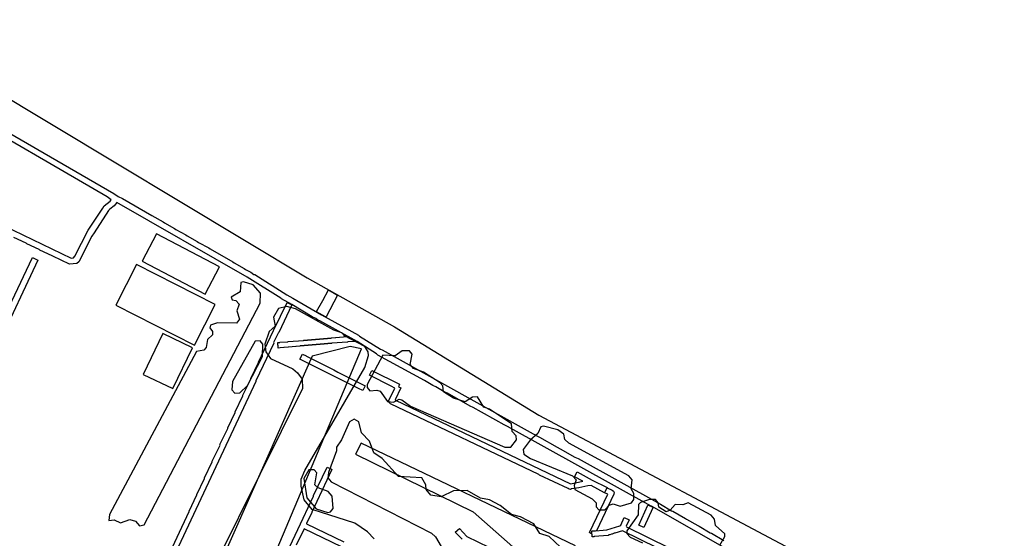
# Model space of a CAD drawing. Extents: x 1761 to 2705, y -3061 to -2273.
# Tile 8 of 10: x 2013 to 2390, y -2472 to -2273. Entities that reach past the tile are written whole.
import ezdxf

# ---------------------------------------------------------------- set-up
doc = ezdxf.new("R2010")
doc.units = 0
for name, color, linetype in [('DOR_DOROZHKA', 40, 'CONTINUOUS'), ('DOR_LESTNICA', 6, 'CONTINUOUS'), ('DOR_PEREHOD', 9, 'CONTINUOUS'), ('DOR_TROTUAR', 8, 'CONTINUOUS'), ('GRANICA_UCHASTKA', 7, 'CONTINUOUS'), ('PL_SPORT', 5, 'CONTINUOUS'), ('ZEL_LES_DREVESNYE', 94, 'CONTINUOUS'), ('ZEL_SPUTNIK_DOP', 40, 'CONTINUOUS'), ('ZEL_YANDEX_SHEMA', 92, 'CONTINUOUS')]:
    doc.layers.add(name, color=color, linetype=linetype)

msp = doc.modelspace()

# ---------------------------------------------------------------- linework, layer by layer
at = {"layer": 'DOR_DOROZHKA'}
for points in [[(2059.656, -2501.05), (2078.016, -2461.733), (2078.012, -2461.532), (2080.981, -2455.365), (2080.976, -2455.165), (2083.945, -2448.998), (2083.94, -2448.798), (2086.909, -2442.631), (2086.904, -2442.431), (2089.873, -2436.263), (2089.868, -2436.063), (2092.837, -2429.896), (2092.832, -2429.696), (2095.705, -2423.731), (2095.701, -2423.531), (2098.669, -2417.363), (2098.665, -2417.163), (2101.633, -2410.996), (2101.629, -2410.796), (2104.597, -2404.629), (2104.593, -2404.429), (2110.334, -2392.298), (2110.53, -2392.094), (2115.605, -2381.579), (2117.427, -2382.54), (2112.451, -2393.053), (2112.158, -2393.36), (2110.435, -2396.999), (2110.44, -2397.199), (2103.548, -2411.655), (2103.553, -2411.855), (2074.004, -2475.126)], [(2107.633, -2494.21), (2125.713, -2455.799), (2125.709, -2455.599), (2130.876, -2444.682), (2132.593, -2445.445), (2132.698, -2445.643), (2125.045, -2461.917), (2125.049, -2462.117), (2123.038, -2466.263), (2123.042, -2466.463), (2137.298, -2473.358)], [(2270.961, -2482.277), (2244.061, -2469.051), (2241.18, -2470.013), (2240.88, -2470.02), (2240.187, -2470.335), (2239.887, -2470.341), (2239.193, -2470.656), (2238.893, -2470.663), (2238.598, -2470.869), (2233.304, -2471.284), (2233.206, -2471.386), (2232.506, -2471.401), (2232.36, -2469.303), (2238.152, -2468.778), (2243.12, -2467.17), (2243.416, -2466.963), (2244.753, -2464.033), (2246.673, -2464.892), (2245.524, -2467.318), (2245.631, -2467.616), (2310.961, -2499.822)], [(2136.439, -2475.278), (2122.183, -2468.382), (2121.987, -2468.587), (2119.117, -2474.652)], [(2182.599, -2472.28), (2180.04, -2469.633), (2181.61, -2468.199), (2184.477, -2471.238), (2201.264, -2479.48)]]:
    msp.add_lwpolyline(points, dxfattribs=at)
for points in [[(2112.057, -2397.964), (2112.036, -2396.964), (2112.736, -2396.949), (2112.833, -2396.847), (2115.831, -2396.682), (2115.929, -2396.58), (2121.923, -2396.15), (2122.021, -2396.048), (2123.421, -2396.018), (2123.519, -2395.916), (2124.919, -2395.885), (2125.017, -2395.783), (2126.417, -2395.753), (2126.515, -2395.651), (2128.015, -2395.618), (2128.113, -2395.516), (2129.513, -2395.486), (2129.611, -2395.384), (2131.011, -2395.353), (2131.108, -2395.251), (2132.509, -2395.221), (2132.606, -2395.119), (2134.106, -2395.086), (2134.204, -2394.984), (2135.604, -2394.954), (2135.702, -2394.852), (2137.102, -2394.822), (2137.2, -2394.719), (2138.8, -2394.685), (2141.839, -2396.42), (2141.841, -2396.52), (2138.843, -2396.685), (2138.746, -2396.787), (2132.752, -2397.217), (2132.654, -2397.319), (2131.254, -2397.349), (2131.156, -2397.451), (2129.756, -2397.482), (2129.658, -2397.584), (2128.258, -2397.614), (2128.16, -2397.716), (2126.66, -2397.749), (2126.562, -2397.851), (2125.162, -2397.881), (2125.064, -2397.983), (2123.664, -2398.013), (2123.566, -2398.116), (2122.166, -2398.146), (2122.068, -2398.248), (2120.568, -2398.28), (2120.471, -2398.383), (2119.07, -2398.413), (2118.973, -2398.515), (2117.573, -2398.545), (2117.475, -2398.647), (2116.075, -2398.678), (2115.977, -2398.78), (2114.477, -2398.812), (2114.379, -2398.914), (2112.979, -2398.945), (2112.881, -2399.047), (2112.181, -2399.062), (2112.159, -2398.062)], [(2144.55, -2415.372), (2142.933, -2414.606), (2142.728, -2414.41), (2120.476, -2403.285), (2121.435, -2401.363), (2122.851, -2402.033), (2123.055, -2402.229), (2133.472, -2407.407), (2134.992, -2408.274), (2145.511, -2413.55)], [(2237.143, -2454.492), (2232.08, -2451.7), (2230.782, -2451.828), (2227.397, -2452.602), (2224.606, -2453.062), (2224.11, -2453.273), (2223.708, -2453.182), (2223.301, -2452.89), (2212.284, -2447.726), (2212.08, -2447.53), (2155.165, -2420.445), (2154.55, -2419.758), (2154.537, -2419.158), (2156.836, -2414.406), (2155.518, -2413.634), (2147.125, -2409.513), (2148.086, -2407.691), (2158.705, -2412.965), (2158.225, -2413.875), (2159.136, -2414.356), (2156.933, -2418.906), (2157.137, -2419.102), (2224.162, -2451.071), (2227.252, -2450.504), (2228.843, -2450.069), (2225.706, -2448.436), (2226.665, -2446.514), (2232.537, -2449.689), (2238.202, -2452.568)]]:
    msp.add_lwpolyline(points, close=True, dxfattribs=at)
at = {"layer": 'DOR_LESTNICA'}
for points in [[(2231.573, -2469.921), (2231.469, -2469.723), (2238.456, -2455.064), (2237.243, -2454.49), (2238.204, -2452.668), (2240.124, -2453.527), (2240.632, -2453.917), (2240.843, -2454.412), (2240.758, -2455.115), (2234.156, -2469.064), (2232.358, -2469.203), (2232.26, -2469.306), (2232.28, -2470.206)], [(2252.238, -2467.773), (2250.418, -2466.912), (2253.856, -2459.334), (2254.054, -2459.23), (2255.774, -2460.093), (2255.778, -2460.293)]]:
    msp.add_lwpolyline(points, close=True, dxfattribs=at)
at = {"layer": 'DOR_PEREHOD'}
msp.add_lwpolyline([(2130.333, -2387.164), (2126.89, -2385.237), (2126.886, -2385.037), (2129.295, -2380.783), (2131.409, -2376.735), (2134.954, -2378.76), (2130.531, -2387.059)], close=True, dxfattribs=at)
at = {"layer": 'DOR_TROTUAR'}
for points in [[(2006.912, -2352.111), (2032.797, -2364.658), (2033.794, -2364.537), (2034.279, -2363.826), (2039.368, -2353.911), (2044.989, -2345.485), (2045.469, -2344.574), (2047.831, -2342.722), (2048.22, -2342.214), (2046.596, -2341.148), (1987.626, -2306.904)], [(1989.289, -2305.167), (2049.17, -2339.892), (2050.794, -2340.957), (2052.511, -2341.721), (2063.759, -2348.281), (2068.113, -2350.688), (2068.622, -2351.078), (2072.47, -2353.196), (2072.978, -2353.585), (2076.826, -2355.703), (2077.335, -2356.092), (2081.183, -2358.21), (2081.691, -2358.599), (2085.539, -2360.717), (2086.048, -2361.107), (2094.758, -2366.021), (2095.267, -2366.41), (2099.115, -2368.528), (2099.623, -2368.917), (2101.647, -2369.974), (2102.867, -2370.848), (2103.169, -2370.942), (2115.442, -2378.681), (2117.771, -2379.931), (2128.716, -2386.398), (2142.992, -2394.194), (2143.298, -2394.488), (2151.311, -2399.517), (2152.018, -2399.802), (2211.058, -2432.644), (2212.271, -2433.218), (2219.058, -2437.074), (2220.271, -2437.648), (2225.842, -2440.829), (2227.055, -2441.403), (2258.65, -2458.93), (2262.907, -2461.44), (2263.411, -2461.629), (2268.174, -2464.427), (2268.678, -2464.617), (2272.935, -2467.126), (2273.439, -2467.315), (2277.695, -2469.825), (2278.2, -2470.014), (2282.963, -2472.812)], [(2290.619, -2479.851), (2255.265, -2459.704), (2255.065, -2459.708), (2199.975, -2429.082), (2198.762, -2428.508), (2195.621, -2426.675), (2194.408, -2426.1), (2191.266, -2424.267), (2190.053, -2423.693), (2186.912, -2421.86), (2185.699, -2421.286), (2176.989, -2416.372), (2175.775, -2415.797), (2172.634, -2413.964), (2171.421, -2413.39), (2168.28, -2411.557), (2150.359, -2401.739), (2149.848, -2401.25), (2142.444, -2396.607), (2128.064, -2388.614), (2127.357, -2388.329), (2126.544, -2387.746), (2125.229, -2387.074), (2117.425, -2382.44), (2113.375, -2380.226), (2113.168, -2379.931), (2100.288, -2371.905), (2050.344, -2343.268), (2049.372, -2344.59), (2047.698, -2345.827), (2047.208, -2346.338), (2041.69, -2354.861), (2040.718, -2356.183), (2035.727, -2365.996), (2035.042, -2366.711), (2032.146, -2366.974), (2025.777, -2363.91), (2025.572, -2363.714), (2020.822, -2361.515), (2020.618, -2361.32), (2015.868, -2359.121), (2015.664, -2358.925), (2010.914, -2356.727)], [(2002.097, -2397.839), (2017.983, -2364.378), (2020.107, -2365.433), (2004.699, -2397.883)]]:
    msp.add_lwpolyline(points, dxfattribs=at)
at = {"layer": 'GRANICA_UCHASTKA'}
msp.add_lwpolyline([(1923.86, -2796.236), (1824.317, -2750.362), (1781.307, -2727.779), (1769.209, -2723.538), (1762.112, -2719.189), (1761.493, -2713.699), (1768.701, -2700.037), (1815.633, -2579.96), (1870.741, -2444.7), (1902.219, -2373.483), (1926.14, -2322.94), (1946.342, -2285.484), (1955.094, -2273.789), (1957.583, -2273.235), (1968.246, -2280.509), (2001.158, -2298.807), (2123.307, -2372.208), (2156.73, -2390.996), (2211.989, -2424.82), (2320.792, -2482.501), (2368.399, -2509.487), (2413.007, -2536.537)], dxfattribs=at)
at = {"layer": 'PL_SPORT'}
for points in [[(2060.032, -2365.712), (2084.252, -2378.427), (2089.744, -2368.003), (2065.524, -2355.289)], [(2057.841, -2367.004), (2049.896, -2382.583), (2080.087, -2397.912), (2088.026, -2382.344)], [(2060.466, -2409.154), (2071.833, -2414.616), (2079.394, -2398.948), (2068.021, -2393.486)]]:
    msp.add_lwpolyline(points, close=True, dxfattribs=at)
at = {"layer": 'ZEL_LES_DREVESNYE'}
for points in [[(2139.718, -2398.487), (2125.195, -2402.201), (2076.611, -2511.597), (2091.813, -2517.826), (2102.778, -2497.257), (2144.114, -2399.331)], [(2295.44, -2533.807), (2301.34, -2521.335), (2260.631, -2502.639), (2221.623, -2484.299), (2226.101, -2474.856), (2143.922, -2435.526), (2141.809, -2439.746), (2186.881, -2461.837), (2237.802, -2506.814), (2247.532, -2509.938)]]:
    msp.add_lwpolyline(points, close=True, dxfattribs=at)
at = {"layer": 'ZEL_SPUTNIK_DOP'}
for points in [[(2105.319, -2396.359), (2103.319, -2396.402), (2094.648, -2411.847), (2094.469, -2415.103), (2095.496, -2416.331), (2097.496, -2416.288), (2100.436, -2413.473), (2106.199, -2402.343), (2106.346, -2397.587)], [(2146.2, -2412.985), (2146.227, -2414.235), (2147.254, -2415.463), (2149.999, -2415.154), (2151.259, -2415.627), (2154.096, -2419.567), (2156.352, -2419.769), (2158.58, -2418.72), (2159.586, -2418.949), (2162.89, -2421.379), (2198.998, -2437.107), (2201.248, -2437.058), (2203.439, -2434.26), (2203.407, -2432.759), (2201.869, -2431.042), (2201.554, -2428.047), (2193.179, -2422.475), (2190.913, -2421.774), (2188.576, -2417.822), (2186.576, -2417.865), (2183.864, -2419.675), (2179.331, -2418.272), (2175.527, -2415.853), (2175.228, -2413.608), (2174.201, -2412.38), (2167.859, -2408.264), (2164.077, -2406.845), (2162.794, -2405.372), (2163.458, -2401.356), (2162.431, -2400.127), (2159.68, -2400.187), (2156.968, -2401.996), (2152.212, -2401.849)], [(2206.02, -2437.956), (2206.308, -2439.7), (2208.846, -2441.397), (2224.998, -2448.051), (2226.281, -2449.524), (2225.579, -2451.791), (2225.862, -2453.285), (2232.443, -2456.895), (2233.976, -2458.363), (2234.008, -2459.863), (2235.035, -2461.091), (2237.285, -2461.043), (2238.997, -2459.255), (2240.487, -2458.722), (2243.258, -2459.663), (2247.482, -2458.321), (2248.455, -2457.049), (2248.406, -2454.799), (2247.368, -2453.071), (2247.793, -2449.56), (2246.51, -2448.087), (2223.478, -2435.578), (2221.945, -2434.11), (2221.652, -2432.115), (2219.364, -2430.414), (2213.832, -2429.032), (2212.837, -2429.304), (2211.641, -2431.831), (2208.695, -2434.396)], [(2123.895, -2445.733), (2121.965, -2449.027), (2123.128, -2456.506), (2126.72, -2460.68), (2131.252, -2462.083), (2132.247, -2461.811), (2133.22, -2460.54), (2132.867, -2455.795), (2131.329, -2454.077), (2127.547, -2452.658), (2126.27, -2451.435), (2126.923, -2446.919), (2125.895, -2445.69)]]:
    msp.add_lwpolyline(points, close=True, dxfattribs=at)
for points in [[(2220.337, -2475.416), (2215.995, -2471.258), (2212.467, -2470.083), (2210.136, -2466.382), (2205.077, -2463.74), (2201.555, -2462.815), (2197.229, -2459.407), (2193.18, -2457.243), (2189.664, -2456.569), (2184.599, -2453.677), (2179.348, -2453.79), (2174.647, -2456.143), (2170.63, -2455.479), (2168.831, -2453.267), (2168.794, -2451.517), (2167.234, -2448.799), (2158.217, -2448.243), (2152.066, -2441.373), (2148.767, -2439.193), (2147.17, -2434.725), (2144.099, -2431.54), (2143.007, -2427.311), (2141.236, -2426.349), (2139.507, -2427.387), (2136.403, -2434.207), (2134.462, -2437.001), (2134.495, -2438.501), (2131.423, -2446.821), (2131.216, -2448.827), (2132.498, -2450.3), (2170.944, -2469.98), (2172.476, -2471.448), (2174.557, -2475.155)], [(2281.351, -2474.598), (2283.281, -2471.305), (2283.259, -2470.305), (2279.689, -2467.13), (2279.385, -2464.635), (2278.102, -2463.162), (2269.244, -2458.351), (2267.26, -2459.144), (2264.254, -2458.959), (2262.303, -2461.252), (2260.813, -2461.785), (2258.025, -2460.094), (2257.738, -2458.35), (2256.711, -2457.121), (2254.46, -2457.17), (2250.982, -2458.245), (2250.248, -2459.012), (2250.084, -2463.017), (2245.714, -2469.115), (2245.735, -2470.115), (2247.018, -2471.588), (2251.817, -2473.735)]]:
    msp.add_lwpolyline(points, dxfattribs=at)
at = {"layer": 'ZEL_YANDEX_SHEMA'}
msp.add_lwpolyline([(2102.605, -2374.906), (2098.828, -2373.737), (2097.833, -2374.009), (2097.658, -2377.514), (2094.201, -2379.59), (2094.473, -2380.585), (2095.979, -2380.802), (2097.261, -2382.275), (2096.315, -2384.797), (2097.385, -2388.026), (2096.168, -2389.553), (2088.912, -2389.459), (2086.178, -2390.269), (2085.95, -2391.274), (2086.982, -2392.753), (2087.009, -2394.003), (2085.047, -2395.796), (2084.611, -2398.807), (2083.633, -2399.829), (2080.894, -2400.388), (2047.476, -2462.893), (2047.275, -2465.148), (2049.269, -2464.855), (2051.797, -2466.051), (2055.27, -2464.725), (2057.536, -2465.427), (2059.074, -2467.144), (2060.819, -2466.857), (2105.256, -2381.853), (2105.425, -2378.097)], close=True, dxfattribs=at)
msp.add_lwpolyline([(2148.98, -2472.205), (2146.421, -2469.509), (2141.595, -2466.112), (2125.225, -2460.963), (2122.144, -2457.277), (2121.03, -2452.048), (2120.971, -2449.298), (2122.401, -2446.016), (2145.309, -2406.5), (2146.712, -2401.968), (2146.68, -2400.468), (2145.386, -2398.495), (2137.544, -2394.412), (2136.517, -2393.183), (2133.495, -2392.248), (2118.811, -2384.061), (2115.539, -2383.131), (2112.305, -2383.951), (2110.375, -2387.245), (2110.951, -2390.734), (2108.744, -2392.783), (2107.097, -2397.571), (2107.411, -2400.566), (2109.215, -2403.028), (2117.808, -2407.095), (2119.59, -2408.557), (2121.394, -2411.019), (2121.47, -2414.519), (2072.335, -2513.632)], dxfattribs=at)

doc.saveas('drawing.dxf')
